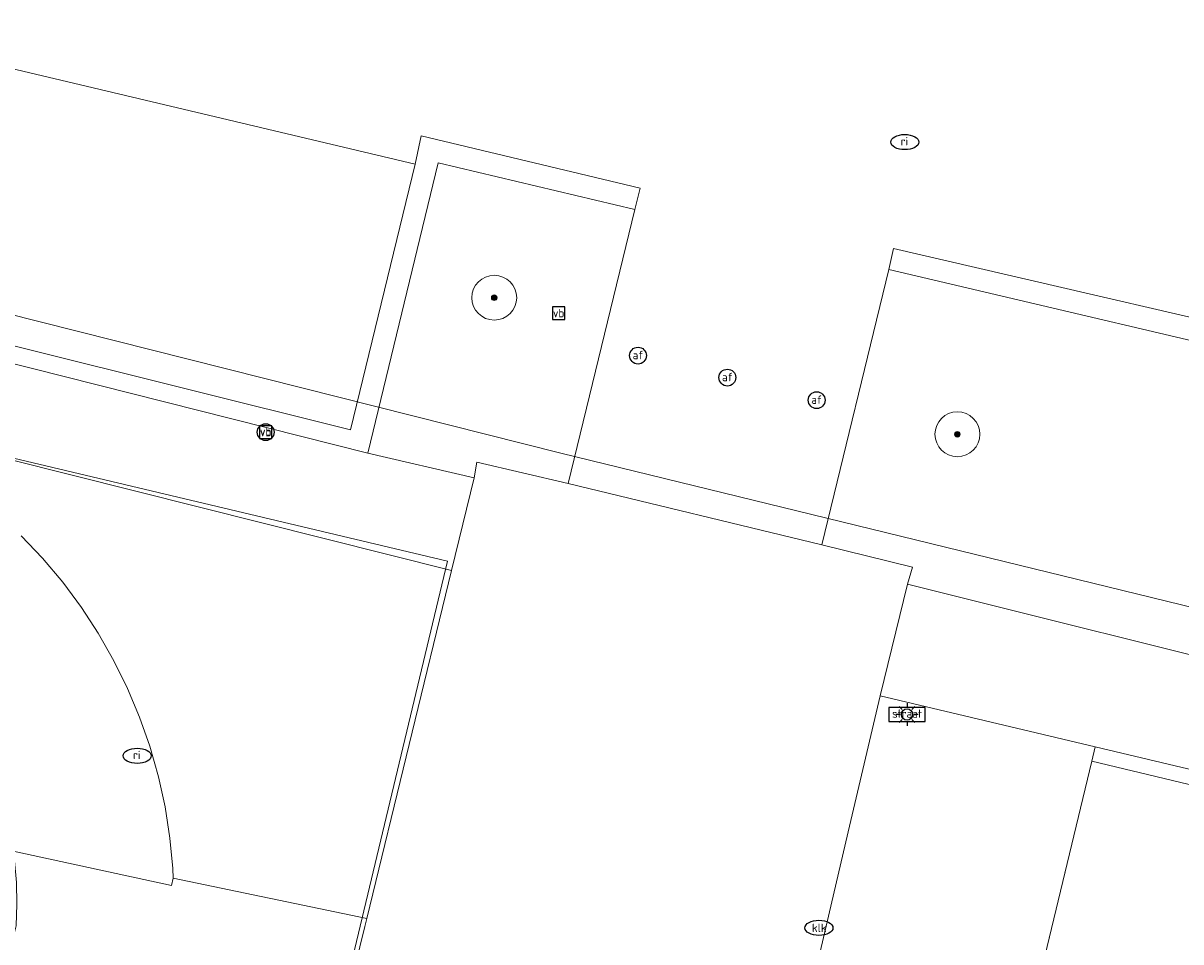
# Model space of a CAD drawing. Header units: metres. Extents: x 253395 to 254027, y 592765 to 593194.
# Tile 84 of 173: x 253436 to 253457, y 593103 to 593120. Entities that reach past the tile are written whole.
import ezdxf
from ezdxf.enums import TextEntityAlignment as Align
from ezdxf.lldxf.tags import DXFTag

# ---------------------------------------------------------------- set-up
doc = ezdxf.new("R2010")
doc.units = ezdxf.units.M
for name, color, linetype, lineweight in [('B-WE-GR-BOOM-S', 254, 'Continuous', 25), ('B-WE-IE-MEUBILAIR-S', 254, 'Continuous', 25), ('B-WE-KG-GRENS_PERCEEL-G', 254, 'KG-PERCEEL-SO', 18), ('B-WE-OG-TERREIN_BEGROEID-GV', 254, 'Continuous', 18), ('B-WE-OG-TERREIN_ERF-GV', 254, 'Continuous', 18), ('B-WE-VH-HALFVERHARDING_GRASBETONSTEEN-GV', 254, 'Continuous', 18), ('B-WE-VH-OPENVERHARDING-GV', 254, 'Continuous', 18), ('B-WE-VH-OPENVERHARDING_BETONELEMENT-GV', 254, 'Continuous', 18), ('B-WE-VH-OPENVERHARDING_BETONSTRAATSTEEN-GV', 254, 'Continuous', 18)]:
    doc.layers.add(name, color=color, linetype=linetype, lineweight=lineweight)
doc.styles.add('NLCS-ISO', font='txt')
doc.styles.get("Standard").update_dxf_attribs({"font": 'simplex.shx'})
tags = doc.linetypes.add('KG-PERCEEL-SO', pattern='A,5.5,-2,["P",Standard,S=1.8,R=0,X=-0.5,Y=-0.9],-2,5.5,-2,[5,NLCS.SHX,S=0.75,R=0,X=0,Y=0],-2', length=19).pattern_tags.tags
tags[6] = DXFTag(74, 10)

# ---------------------------------------------------------------- blocks, each defined once
blk = doc.blocks.new('SIE-MEUBILAIR_BORD_VERKEER-SO')
blk.add_lwpolyline([(-0.5625, -0.5625), (0.5625, -0.5625), (0.5625, 0.5625), (-0.5625, 0.5625)], close=True)
at = {"style": 'NLCS-ISO'}
blk.add_text('vb', height=0.75, dxfattribs=at).set_placement((0, 0), align=Align.MIDDLE_CENTER)
blk = doc.blocks.new('SIE-MEUBILAIR_BORD_STRAATNAAM-SO')
blk.add_lwpolyline([(-1.62, -0.62), (1.62, -0.62), (1.62, 0.62), (-1.62, 0.62)], close=True)
at = {"style": 'NLCS-ISO'}
blk.add_text('straat', height=0.75, dxfattribs=at).set_placement((0, 0.08), align=Align.MIDDLE_CENTER)
blk = doc.blocks.new('SIE-MEUBILAIR_PAAL_VERKEERSBORD-SO')
blk.add_circle((0, 0), 0.75)
at = {"style": 'NLCS-ISO'}
blk.add_text('vb', height=0.75, dxfattribs=at).set_placement((0, 0.07), align=Align.MIDDLE_CENTER)
blk = doc.blocks.new('SIE-MEUBILAIR_PAAL_AFSLUITPAAL-SO')
blk.add_circle((0, 0), 0.75)
at = {"style": 'NLCS-ISO'}
blk.add_text('af', height=0.75, dxfattribs=at).set_placement((0, 0.05), align=Align.MIDDLE_CENTER)
blk = doc.blocks.new('SIE-MEUBILAIR_PAAL_LICHTMAST-SO')
for points in [[(-0.62, 0), (-1, 0)], [(-0.71, 0.71), (-0.44, 0.44)], [(0, 1), (0, 0.62)], [(0.44, 0.44), (0.71, 0.71)], [(1, 0), (0.62, 0)], [(-0.71, -0.71), (-0.44, -0.44)], [(0, -0.62), (0, -1)], [(0.44, -0.44), (0.71, -0.71)]]:
    blk.add_lwpolyline(points)
blk.add_circle((0, 0), 0.5)
blk = doc.blocks.new('SIE-MEUBILAIR_PUT_RIOOLPUT-SO')
blk.add_ellipse((0, 0), major_axis=(1.25, 0), ratio=0.54)
at = {"style": 'NLCS-ISO'}
blk.add_text('ri', height=0.75, dxfattribs=at).set_placement((-0.04, 0.07), align=Align.MIDDLE_CENTER)
blk = doc.blocks.new('SIE-MEUBILAIR_PUT_KOLK-SO')
blk.add_ellipse((0, 0), major_axis=(1.25, 0), ratio=0.54)
at = {"style": 'NLCS-ISO'}
blk.add_text('klk', height=0.75, dxfattribs=at).set_placement((0.03, 0), align=Align.MIDDLE_CENTER)
blk = doc.blocks.new('SGR-BOOM_GBKN-SO')
at = {"linetype": 'ByBlock', "lineweight": 18}
h = blk.add_hatch(color=0, dxfattribs=at)
h.dxf.hatch_style = 1
edge = h.paths.add_edge_path()
edge.add_arc((0, 0), 0.25, 0, 360)
at = {"color": 0, "linetype": 'ByBlock', "lineweight": 18}
for radius in [2, 0.25]:
    blk.add_circle((0, 0), radius, dxfattribs=at)
at = {"color": 0, "linetype": 'ByBlock', "lineweight": 18, "style": 'NLCS-ISO'}
blk.add_attdef('SOORT', (2.5, 0), '', height=1.5, dxfattribs=at)

msp = doc.modelspace()

# ---------------------------------------------------------------- linework, layer by layer
at = {"layer": 'B-WE-KG-GRENS_PERCEEL-G'}
for points in [[(253395.499, 593124.766), (253415.555, 593119.838), (253446.006, 593112.156), (253469.703, 593106.36), (253502.009, 593098.33), (253517.804, 593094.455)], [(253418.881, 593116.193), (253443.988, 593110.228)], [(253432.437, 593061.96), (253443.988, 593110.228)]]:
    msp.add_lwpolyline(points, dxfattribs=at)
msp.add_lwpolyline([(253542.275, 593081.876), (253533.318, 593040.993), (253500.979, 593048.425), (253499.729, 593042.857), (253443.357, 593056.379), (253455.465, 593106.663), (253512.82, 593092.908), (253511.771, 593088.752)], close=True, dxfattribs=at)
at = {"layer": 'B-WE-OG-TERREIN_BEGROEID-GV'}
for points in [[(253447.324, 593116.497), (253443.821, 593117.329), (253442.565, 593112.154), (253444.461, 593111.714), (253444.51, 593111.995), (253446.136, 593111.611)], [(253451.85, 593115.431), (253450.656, 593110.522), (253452.271, 593110.125), (253452.181, 593109.817), (253459.126, 593108.084), (253459.228, 593108.527), (253458.839, 593108.62), (253459.981, 593113.518)]]:
    msp.add_lwpolyline(points, close=True, dxfattribs=at)
for points in [[(253436.39, 593110.682), (253436.769, 593110.283), (253437.13, 593109.853), (253437.462, 593109.405), (253437.761, 593108.946), (253438.041, 593108.454), (253438.283, 593107.961), (253438.499, 593107.446), (253438.681, 593106.928), (253438.834, 593106.386), (253438.953, 593105.848), (253439.04, 593105.292), (253439.092, 593104.748), (253439.098, 593104.578), (253442.546, 593103.858), (253444.057, 593110.062), (253432.775, 593112.898)], [(253451, 593088.12), (253455.465, 593106.663), (253455.527, 593106.918), (253451.694, 593107.829), (253451.15, 593105.504), (253449.786, 593099.673)]]:
    msp.add_lwpolyline(points, dxfattribs=at)
at = {"layer": 'B-WE-OG-TERREIN_ERF-GV'}
msp.add_lwpolyline([(253511.164, 593093.699), (253455.527, 593106.918), (253455.465, 593106.663), (253451, 593088.12), (253449.676, 593082.623), (253498.493, 593070.503), (253503.436, 593069.227), (253503.645, 593069.237), (253503.853, 593069.262), (253504.058, 593069.304), (253504.259, 593069.361), (253504.456, 593069.433), (253504.646, 593069.52), (253504.83, 593069.621), (253505.005, 593069.736), (253505.17, 593069.864), (253505.277, 593069.958)], close=True, dxfattribs=at)
at = {"layer": 'B-WE-VH-HALFVERHARDING_GRASBETONSTEEN-GV'}
msp.add_lwpolyline([(253436.244, 593105.06), (253439.066, 593104.446), (253439.098, 593104.578), (253439.092, 593104.748), (253439.04, 593105.292), (253438.953, 593105.848), (253438.834, 593106.386), (253438.681, 593106.928), (253438.499, 593107.446), (253438.283, 593107.961), (253438.041, 593108.454), (253437.761, 593108.946), (253437.462, 593109.405), (253437.13, 593109.853), (253436.769, 593110.283), (253436.39, 593110.682)], dxfattribs=at)
at = {"layer": 'B-WE-VH-OPENVERHARDING-GV'}
for points in [[(253395.499, 593128.79), (253399.057, 593127.945), (253399.185, 593128.442), (253404.279, 593127.215), (253408.925, 593126.095), (253408.806, 593125.572), (253423.228, 593122.146), (253423.36, 593122.643), (253428.629, 593121.372), (253428.492, 593120.852), (253443.41, 593117.305), (253443.514, 593117.81), (253447.417, 593116.878), (253447.324, 593116.497), (253446.136, 593111.611), (253450.656, 593110.522), (253451.85, 593115.431), (253451.934, 593115.807), (253460.444, 593113.831)], [(253395.499, 593119.35), (253400.526, 593118.093), (253401.211, 593120.834), (253432.775, 593112.898), (253444.057, 593110.062), (253444.461, 593111.714), (253442.565, 593112.154), (253426.915, 593116.106), (253422.446, 593117.217), (253407.283, 593120.988), (253402.973, 593122.089), (253404.178, 593126.818), (253404.279, 593127.215), (253399.185, 593128.442), (253399.057, 593127.945), (253398.024, 593123.709), (253395.499, 593124.337)], [(253449.786, 593099.673), (253451.15, 593105.504), (253451.694, 593107.829), (253452.181, 593109.817), (253452.271, 593110.125), (253450.656, 593110.522), (253446.136, 593111.611), (253444.51, 593111.995), (253444.461, 593111.714), (253444.057, 593110.062), (253442.546, 593103.858), (253442.511, 593103.716), (253441.262, 593098.638)], [(253505.244, 593096.859), (253470.806, 593105.17), (253470.986, 593105.743), (253467.99, 593106.461), (253467.864, 593105.904), (253463.916, 593106.889), (253464.032, 593107.378), (253459.228, 593108.527), (253459.126, 593108.084), (253452.181, 593109.817), (253451.694, 593107.829), (253455.527, 593106.918), (253511.164, 593093.699)]]:
    msp.add_lwpolyline(points, dxfattribs=at)
msp.add_lwpolyline([(253428.492, 593120.852), (253427.373, 593116.285), (253442.256, 593112.57), (253443.41, 593117.305)], close=True, dxfattribs=at)
at = {"layer": 'B-WE-VH-OPENVERHARDING_BETONELEMENT-GV'}
msp.add_lwpolyline([(253428.492, 593120.852), (253428.629, 593121.372), (253423.36, 593122.643), (253423.228, 593122.146), (253422.112, 593117.607), (253407.739, 593121.193), (253408.806, 593125.572), (253408.925, 593126.095), (253404.279, 593127.215), (253404.178, 593126.818), (253408.447, 593125.803), (253407.283, 593120.988), (253422.446, 593117.217), (253423.66, 593122.173), (253428.141, 593121.075), (253426.915, 593116.106), (253442.565, 593112.154), (253443.821, 593117.329), (253447.324, 593116.497), (253447.417, 593116.878), (253443.514, 593117.81), (253443.41, 593117.305), (253442.256, 593112.57), (253427.373, 593116.285)], close=True, dxfattribs=at)
msp.add_lwpolyline([(253460.444, 593113.831), (253451.934, 593115.807), (253451.85, 593115.431), (253459.981, 593113.518)], dxfattribs=at)
at = {"layer": 'B-WE-VH-OPENVERHARDING_BETONSTRAATSTEEN-GV'}
msp.add_lwpolyline([(253442.511, 593103.716), (253442.546, 593103.858), (253439.098, 593104.578), (253439.066, 593104.446), (253436.244, 593105.06), (253436.269, 593104.887), (253436.303, 593104.502), (253436.313, 593104.115), (253436.3, 593103.728), (253435.732, 593101.466), (253435.391, 593100.106), (253437.852, 593099.488), (253437.833, 593099.406), (253441.262, 593098.637), (253441.262, 593098.638)], close=True, dxfattribs=at)

# ---------------------------------------------------------------- block references
at = {"layer": 'B-WE-GR-BOOM-S', "xscale": 0.2, "yscale": 0.2, "zscale": 0.2}
for p in [(253444.818, 593114.927), (253453.071, 593112.492)]:
    msp.add_blockref('SGR-BOOM_GBKN-SO', p, dxfattribs=at)
at = {"layer": 'B-WE-IE-MEUBILAIR-S', "xscale": 0.2, "yscale": 0.2, "zscale": 0.2}
for name, p in [('SIE-MEUBILAIR_PUT_RIOOLPUT-SO', (253452.134, 593117.702)), ('SIE-MEUBILAIR_BORD_VERKEER-SO', (253445.966, 593114.652)), ('SIE-MEUBILAIR_BORD_VERKEER-SO', (253445.966, 593114.652)), ('SIE-MEUBILAIR_PAAL_AFSLUITPAAL-SO', (253447.38, 593113.894)), ('SIE-MEUBILAIR_PAAL_AFSLUITPAAL-SO', (253448.972, 593113.502)), ('SIE-MEUBILAIR_PAAL_AFSLUITPAAL-SO', (253450.563, 593113.099)), ('SIE-MEUBILAIR_PAAL_VERKEERSBORD-SO', (253440.745, 593112.529)), ('SIE-MEUBILAIR_BORD_VERKEER-SO', (253440.745, 593112.529)), ('SIE-MEUBILAIR_PAAL_LICHTMAST-SO', (253452.173, 593107.495)), ('SIE-MEUBILAIR_BORD_STRAATNAAM-SO', (253452.173, 593107.495)), ('SIE-MEUBILAIR_BORD_STRAATNAAM-SO', (253452.173, 593107.495)), ('SIE-MEUBILAIR_BORD_STRAATNAAM-SO', (253452.173, 593107.495)), ('SIE-MEUBILAIR_PUT_RIOOLPUT-SO', (253438.456, 593106.759)), ('SIE-MEUBILAIR_PUT_KOLK-SO', (253450.604, 593103.69))]:
    msp.add_blockref(name, p, dxfattribs=at)

doc.saveas('drawing.dxf')
